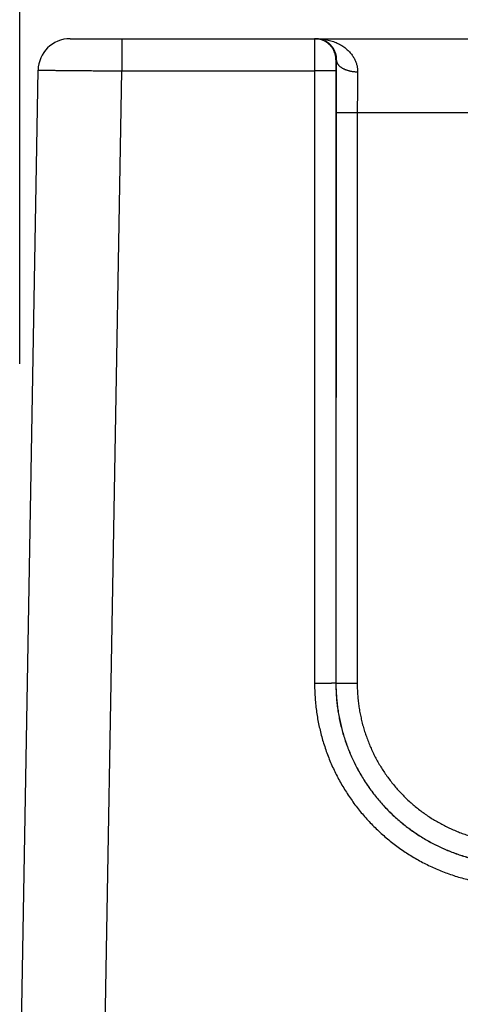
# Model space of a CAD drawing. Header units: inches. Extents: x 0 to 34, y 0 to 22.
# Tile 6 of 112: x 18.233 to 18.647, y 7.573 to 8.498. Entities that reach past the tile are written whole.
import ezdxf

# ---------------------------------------------------------------- set-up
doc = ezdxf.new("R2010")
doc.units = ezdxf.units.IN
doc.header["$LTSCALE"] = 1.87
doc.header["$MEASUREMENT"] = 0
doc.layers.get('0').update_dxf_attribs({"linetype": 'CONTINUOUS'})
doc.layers.add('DIMENSIONS', color=7, linetype='CONTINUOUS')
doc.styles.get("Standard").update_dxf_attribs({"font": 'txt', "width": 0.8})
doc.dimstyles.new('DIMSTYLE_1', dxfattribs={"dimtxt": 0.125, "dimasz": 0.18, "dimexe": 0.18, "dimexo": 0.0625, "dimgap": 0.09, "dimtad": 0, "dimtih": 1, "dimtoh": 1, "dimdec": 3, "dimzin": 4, "dimdsep": 46, "dimtxsty": 'STANDARD', "dimblk": '_FILLED', "dimblk1": '_FILLED', "dimblk2": '_FILLED', "dimcen": 0.09, "dimadec": 0, "dimazin": 0, "dimtp": 0.01, "dimtm": 0.01, "dimtfac": 1, "dimtdec": 3, "dimtofl": 0, "dimtmove": 0, "dimatfit": 3, "dimldrblk": '_FILLED', "dimfxl": 1, "dimtolj": 1, "dimtzin": 4, "dimarcsym": 0})

# ---------------------------------------------------------------- blocks, each defined once
blk = doc.blocks.new('_FILLED')
at = {"color": 0, "linetype": 'BYBLOCK'}
blk.add_solid([(0, 0), (-1, 0.1736), (-1, -0.1736)], dxfattribs=at)
blk = doc.blocks.new('*D11')
at = {"layer": 'DIMENSIONS', "color": 2, "linetype": 'CONTINUOUS'}
for p, q in [((18.23312, 8.17462), (18.23312, 9.35505)), ((26.11345, 7.99058), (26.11345, 9.35505)), ((18.23312, 9.23005), (21.41529, 9.23005)), ((26.11345, 9.23005), (22.96529, 9.23005))]:
    blk.add_line(p, q, dxfattribs=at)
at = {"layer": 'DIMENSIONS', "color": 2, "linetype": 'CONTINUOUS', "xscale": 0.18, "yscale": 0.18, "zscale": 0.18, "rotation": 180}
blk.add_blockref('_FILLED', (18.23312, 9.23005), dxfattribs=at)
at = {"layer": 'DIMENSIONS', "color": 2, "linetype": 'CONTINUOUS', "xscale": 0.18, "yscale": 0.18, "zscale": 0.18}
blk.add_blockref('_FILLED', (26.11345, 9.23005), dxfattribs=at)
at = {"layer": 'DIMENSIONS', "color": 2, "linetype": 'CONTINUOUS', "width": 0.8}
for s, p in [('7.880', (21.47779, 9.16755)), ('[', (22.10279, 9.16755)), ('200.16', (22.20279, 9.16755)), (']', (22.80279, 9.16755))]:
    blk.add_text(s, height=0.125, dxfattribs=at).set_placement(p)

msp = doc.modelspace()

# ---------------------------------------------------------------- linework, layer by layer
at = {"color": 7, "linetype": 'CONTINUOUS'}
for p, q in [((18.2804, 8.48005), (26.05448, 8.48005)), ((18.32916, 8.48005), (18.32916, 8.44979)), ((18.53048, 8.46005), (18.53013, 8.46005)), ((18.23312, 7.45989), (18.25041, 8.45058)), ((18.31184, 7.45783), (18.32916, 8.44979)), ((18.32916, 8.44979), (18.50996, 8.44979)), ((18.50996, 8.44979), (18.51005, 7.87445)), ((18.52996, 8.44996), (18.53004, 7.87462)), ((18.53021, 8.41084), (18.53013, 7.87471)), ((18.55021, 8.41066), (18.55013, 7.87453)), ((18.55021, 8.41066), (19.15068, 8.41066)), ((18.53004, 7.87462), (18.53013, 7.87471))]:
    msp.add_line(p, q, dxfattribs=at)
msp.add_arc((18.2804, 8.45005), 0.03, 90, 179, dxfattribs=at)
for points, knots in [([(18.51013, 8.48005), (18.51012, 8.48005), (18.51013, 8.47996), (18.51011, 8.47987), (18.51011, 8.47965), (18.51009, 8.47936), (18.51009, 8.47899), (18.51008, 8.47854), (18.51007, 8.47801), (18.51006, 8.4774), (18.51005, 8.47672), (18.51005, 8.47596), (18.51004, 8.47514), (18.51003, 8.47424), (18.51002, 8.47327), (18.51002, 8.47225), (18.51001, 8.47115), (18.51, 8.47), (18.51, 8.4688), (18.50999, 8.46754), (18.50999, 8.46623), (18.50998, 8.46488), (18.50998, 8.46349), (18.50997, 8.46206), (18.50997, 8.4606), (18.50997, 8.45911), (18.50996, 8.45759), (18.50996, 8.45606), (18.50996, 8.45451), (18.50996, 8.45294), (18.50996, 8.45137), (18.50996, 8.45032), (18.50996, 8.44979)], [0, 0, 0, 0, 0.001408, 0.00554, 0.012402, 0.021978, 0.034237, 0.049147, 0.066671, 0.086757, 0.109341, 0.134353, 0.161727, 0.191397, 0.2233, 0.25736, 0.293468, 0.331504, 0.371372, 0.412973, 0.456182, 0.500859, 0.546883, 0.594147, 0.642513, 0.69182, 0.741925, 0.792709, 0.844052, 0.895811, 0.947842, 1, 1, 1, 1]), ([(18.53013, 8.46005), (18.53013, 8.46044), (18.53011, 8.46122), (18.53001, 8.46238), (18.52984, 8.46353), (18.5296, 8.46467), (18.5293, 8.46579), (18.52894, 8.4669), (18.52851, 8.46798), (18.52801, 8.46903), (18.52746, 8.47006), (18.52685, 8.47105), (18.52618, 8.472), (18.52546, 8.47292), (18.52469, 8.47378), (18.52386, 8.47461), (18.52299, 8.47538), (18.52208, 8.4761), (18.52113, 8.47677), (18.52014, 8.47738), (18.51911, 8.47793), (18.51806, 8.47843), (18.51698, 8.47886), (18.51587, 8.47922), (18.51475, 8.47952), (18.51361, 8.47976), (18.51246, 8.47993), (18.5113, 8.48003), (18.51052, 8.48005), (18.51013, 8.48005)], [0, 0, 0, 0, 0.037039, 0.074079, 0.111118, 0.148157, 0.185196, 0.222235, 0.259274, 0.296313, 0.333351, 0.37039, 0.407428, 0.444466, 0.481503, 0.518541, 0.555577, 0.592614, 0.62965, 0.666686, 0.703722, 0.740757, 0.777792, 0.814827, 0.851862, 0.888897, 0.925931, 0.962966, 1, 1, 1, 1]), ([(18.51177, 8.48005), (18.51241, 8.48005), (18.5137, 8.47998), (18.51559, 8.47968), (18.51742, 8.47918), (18.51918, 8.4785), (18.52082, 8.47766), (18.52235, 8.47668), (18.52374, 8.47558), (18.525, 8.47439), (18.52611, 8.47313), (18.52707, 8.47182), (18.5279, 8.47048), (18.5286, 8.46912), (18.52918, 8.46776), (18.52963, 8.46641), (18.52998, 8.46508), (18.53024, 8.46378), (18.5304, 8.46251), (18.53048, 8.46127), (18.53048, 8.46045), (18.53048, 8.46005)], [0, 0, 0, 0, 0.063093, 0.125893, 0.188227, 0.249859, 0.31048, 0.369921, 0.427983, 0.484578, 0.539563, 0.592913, 0.644569, 0.694543, 0.742856, 0.789497, 0.834517, 0.877962, 0.919935, 0.960567, 1, 1, 1, 1]), ([(18.51177, 8.48005), (18.51271, 8.48005), (18.51457, 8.48), (18.51735, 8.47976), (18.52008, 8.47936), (18.52275, 8.47882), (18.52533, 8.47813), (18.52781, 8.47732), (18.53018, 8.47638), (18.53243, 8.47534), (18.53453, 8.47421), (18.5365, 8.47299), (18.53833, 8.47171), (18.54001, 8.47037), (18.54154, 8.46899), (18.54294, 8.46758), (18.5442, 8.46613), (18.54532, 8.46468), (18.54632, 8.46321), (18.5472, 8.46174), (18.54795, 8.46027), (18.5486, 8.45881), (18.54914, 8.45736), (18.54959, 8.45592), (18.54994, 8.4545), (18.5502, 8.45309), (18.55037, 8.45169), (18.55047, 8.45031), (18.55048, 8.4494), (18.55047, 8.44894)], [0, 0, 0, 0, 0.050922, 0.101537, 0.151662, 0.201116, 0.249693, 0.297183, 0.343425, 0.388313, 0.431756, 0.473716, 0.514179, 0.55313, 0.590607, 0.626663, 0.661341, 0.694711, 0.726859, 0.757862, 0.787798, 0.816763, 0.844849, 0.872139, 0.898721, 0.924693, 0.950157, 0.97522, 1, 1, 1, 1]), ([(18.53013, 8.46005), (18.53012, 8.46005), (18.53012, 8.46001), (18.5301, 8.45995), (18.53009, 8.45983), (18.53008, 8.45967), (18.53007, 8.45946), (18.53006, 8.4592), (18.53005, 8.45891), (18.53004, 8.45857), (18.53003, 8.45819), (18.53002, 8.45777), (18.53001, 8.45732), (18.53, 8.45683), (18.52999, 8.45631), (18.52999, 8.45576), (18.52998, 8.45518), (18.52997, 8.45458), (18.52997, 8.45396), (18.52997, 8.45331), (18.52996, 8.45266), (18.52996, 8.45199), (18.52996, 8.45132), (18.52996, 8.45064), (18.52996, 8.45019), (18.52996, 8.44996)], [0, 0, 0, 0, 0.002555, 0.009525, 0.021099, 0.037283, 0.058036, 0.083247, 0.112735, 0.146332, 0.183912, 0.225329, 0.270402, 0.31891, 0.370604, 0.425202, 0.482451, 0.542118, 0.603958, 0.667643, 0.732789, 0.798998, 0.865869, 0.932999, 1, 1, 1, 1]), ([(18.53048, 8.46005), (18.53046, 8.45908), (18.53044, 8.45711), (18.53041, 8.45412), (18.53038, 8.45106), (18.53036, 8.44793), (18.53033, 8.44474), (18.53031, 8.4415), (18.53029, 8.43821), (18.53027, 8.43487), (18.53026, 8.4315), (18.53024, 8.4281), (18.53023, 8.42467), (18.53022, 8.42123), (18.53022, 8.41777), (18.53021, 8.41431), (18.53021, 8.41199), (18.53021, 8.41084)], [0, 0, 0, 0, 0.059237, 0.120029, 0.182277, 0.24587, 0.310694, 0.376631, 0.44356, 0.511358, 0.579898, 0.649059, 0.718722, 0.788768, 0.859076, 0.929526, 1, 1, 1, 1]), ([(18.53048, 8.46005), (18.53048, 8.45984), (18.53051, 8.45941), (18.53063, 8.45877), (18.53082, 8.45813), (18.53106, 8.4575), (18.53138, 8.45688), (18.53175, 8.45627), (18.53219, 8.45568), (18.53269, 8.45509), (18.53325, 8.45453), (18.53387, 8.45398), (18.53454, 8.45346), (18.53526, 8.45295), (18.53603, 8.45247), (18.53685, 8.45202), (18.53772, 8.45159), (18.53863, 8.45119), (18.53958, 8.45081), (18.54056, 8.45047), (18.54158, 8.45017), (18.54262, 8.44989), (18.5437, 8.44965), (18.54479, 8.44944), (18.5459, 8.44927), (18.54703, 8.44913), (18.54817, 8.44903), (18.54932, 8.44896), (18.55009, 8.44894), (18.55047, 8.44894)], [0, 0, 0, 0, 0.025862, 0.051982, 0.07854, 0.105703, 0.133618, 0.16241, 0.192183, 0.22302, 0.254979, 0.288102, 0.322409, 0.357904, 0.394575, 0.432399, 0.471337, 0.511341, 0.552351, 0.594302, 0.637119, 0.680719, 0.725015, 0.769916, 0.815324, 0.861141, 0.907262, 0.953584, 1, 1, 1, 1]), ([(18.25041, 8.45058), (18.25041, 8.45055), (18.25055, 8.45058), (18.2507, 8.45054), (18.25107, 8.45054), (18.25152, 8.45052), (18.25213, 8.45051), (18.25286, 8.45049), (18.25373, 8.45048), (18.25472, 8.45046), (18.25584, 8.45044), (18.25709, 8.45043), (18.25845, 8.45041), (18.25994, 8.45039), (18.26155, 8.45037), (18.26327, 8.45035), (18.26511, 8.45033), (18.26705, 8.4503), (18.2691, 8.45028), (18.27125, 8.45026), (18.27351, 8.45024), (18.27585, 8.45021), (18.27829, 8.45019), (18.28082, 8.45017), (18.28343, 8.45014), (18.28611, 8.45012), (18.28888, 8.4501), (18.29171, 8.45007), (18.2946, 8.45005), (18.29755, 8.45002), (18.30056, 8.45), (18.30362, 8.44997), (18.30671, 8.44995), (18.30985, 8.44993), (18.31302, 8.4499), (18.31622, 8.44988), (18.31943, 8.44986), (18.32267, 8.44983), (18.32591, 8.44981), (18.32807, 8.4498), (18.32916, 8.44979)], [0, 0, 0, 0, 0.000864, 0.00343, 0.007697, 0.013661, 0.021311, 0.030635, 0.041615, 0.054235, 0.068474, 0.084305, 0.101695, 0.120612, 0.141028, 0.162914, 0.186228, 0.210928, 0.236971, 0.264315, 0.292923, 0.32275, 0.35374, 0.385831, 0.418972, 0.453114, 0.488197, 0.524154, 0.560923, 0.598446, 0.636655, 0.675473, 0.714835, 0.754685, 0.794958, 0.835567, 0.876434, 0.9175, 0.958709, 1, 1, 1, 1]), ([(18.52996, 8.44996), (18.52994, 8.44996), (18.52988, 8.44995), (18.52976, 8.44994), (18.52958, 8.44993), (18.52933, 8.44992), (18.52901, 8.44991), (18.52864, 8.44991), (18.5282, 8.4499), (18.5277, 8.44989), (18.52714, 8.44988), (18.52653, 8.44987), (18.52586, 8.44986), (18.52514, 8.44985), (18.52437, 8.44985), (18.52355, 8.44984), (18.52268, 8.44983), (18.52177, 8.44983), (18.52083, 8.44982), (18.51985, 8.44981), (18.51883, 8.44981), (18.51779, 8.44981), (18.51672, 8.4498), (18.51563, 8.4498), (18.51452, 8.4498), (18.51339, 8.44979), (18.51225, 8.44979), (18.51111, 8.44979), (18.51034, 8.44979), (18.50996, 8.44979)], [0, 0, 0, 0, 0.002705, 0.008683, 0.017934, 0.03043, 0.046133, 0.06499, 0.08694, 0.11191, 0.139818, 0.170572, 0.20407, 0.240201, 0.278846, 0.319877, 0.363158, 0.408546, 0.455891, 0.505037, 0.555819, 0.608072, 0.661621, 0.71629, 0.771897, 0.828259, 0.885189, 0.9425, 1, 1, 1, 1]), ([(18.55047, 8.44894), (18.55046, 8.44813), (18.55044, 8.44647), (18.5504, 8.44397), (18.55037, 8.4414), (18.55035, 8.43878), (18.55032, 8.43611), (18.5503, 8.4334), (18.55028, 8.43065), (18.55026, 8.42786), (18.55024, 8.42504), (18.55023, 8.4222), (18.55022, 8.41933), (18.55021, 8.41645), (18.55021, 8.41356), (18.55021, 8.41163), (18.55021, 8.41066)], [0, 0, 0, 0, 0.063897, 0.129435, 0.196496, 0.264963, 0.334718, 0.405642, 0.477614, 0.550507, 0.624195, 0.698547, 0.773433, 0.848723, 0.924289, 1, 1, 1, 1]), ([(18.53021, 8.41084), (18.53023, 8.41083), (18.53029, 8.41083), (18.5304, 8.41081), (18.53059, 8.41081), (18.53084, 8.4108), (18.53115, 8.41079), (18.53153, 8.41078), (18.53197, 8.41077), (18.53247, 8.41076), (18.53302, 8.41075), (18.53364, 8.41074), (18.53431, 8.41073), (18.53503, 8.41073), (18.5358, 8.41072), (18.53662, 8.41071), (18.53749, 8.4107), (18.53839, 8.4107), (18.53934, 8.41069), (18.54032, 8.41069), (18.54133, 8.41068), (18.54238, 8.41068), (18.54345, 8.41067), (18.54454, 8.41067), (18.54565, 8.41067), (18.54678, 8.41067), (18.54791, 8.41066), (18.54906, 8.41066), (18.54982, 8.41066), (18.55021, 8.41066)], [0, 0, 0, 0, 0.002705, 0.008683, 0.017934, 0.03043, 0.046133, 0.06499, 0.08694, 0.11191, 0.139818, 0.170572, 0.20407, 0.240201, 0.278846, 0.319877, 0.363158, 0.408546, 0.455891, 0.505036, 0.555819, 0.608071, 0.66162, 0.716289, 0.771897, 0.828259, 0.885189, 0.942499, 1, 1, 1, 1]), ([(18.53004, 7.87462), (18.53003, 7.87462), (18.52997, 7.87461), (18.52985, 7.8746), (18.52966, 7.87459), (18.52942, 7.87458), (18.5291, 7.87457), (18.52873, 7.87456), (18.52829, 7.87455), (18.52779, 7.87455), (18.52723, 7.87454), (18.52662, 7.87453), (18.52595, 7.87452), (18.52523, 7.87451), (18.52445, 7.8745), (18.52363, 7.8745), (18.52277, 7.87449), (18.52186, 7.87448), (18.52092, 7.87448), (18.51993, 7.87447), (18.51892, 7.87447), (18.51788, 7.87446), (18.51681, 7.87446), (18.51571, 7.87446), (18.5146, 7.87445), (18.51348, 7.87445), (18.51234, 7.87445), (18.5112, 7.87445), (18.51043, 7.87445), (18.51005, 7.87445)], [0, 0, 0, 0, 0.002705, 0.008683, 0.017934, 0.03043, 0.046132, 0.064989, 0.086939, 0.111909, 0.139817, 0.17057, 0.204068, 0.240199, 0.278843, 0.319874, 0.363155, 0.408543, 0.455888, 0.505033, 0.555816, 0.608069, 0.661618, 0.716287, 0.771895, 0.828257, 0.885188, 0.942499, 1, 1, 1, 1]), ([(18.51005, 7.87445), (18.51005, 7.87233), (18.51012, 7.8681), (18.51044, 7.86176), (18.51097, 7.85543), (18.51171, 7.84912), (18.51266, 7.84284), (18.51383, 7.8366), (18.51519, 7.8304), (18.51677, 7.82425), (18.51855, 7.81816), (18.52053, 7.81213), (18.52272, 7.80616), (18.5251, 7.80028), (18.52768, 7.79447), (18.53045, 7.78876), (18.5334, 7.78314), (18.53655, 7.77763), (18.53988, 7.77222), (18.54338, 7.76693), (18.54706, 7.76176), (18.55091, 7.75671), (18.55493, 7.75179), (18.55911, 7.74702), (18.56345, 7.74238), (18.56794, 7.73789), (18.57258, 7.73355), (18.57736, 7.72938), (18.58227, 7.72536), (18.58732, 7.72151), (18.5925, 7.71783), (18.59779, 7.71432), (18.6032, 7.711), (18.60872, 7.70785), (18.61434, 7.70489), (18.62005, 7.70213), (18.62585, 7.69955), (18.63174, 7.69717), (18.63771, 7.69499), (18.64374, 7.693), (18.64984, 7.69122), (18.65599, 7.68965), (18.66219, 7.68828), (18.66843, 7.68712), (18.67471, 7.68617), (18.68102, 7.68543), (18.68735, 7.6849), (18.6937, 7.68458), (18.69793, 7.68451), (18.70005, 7.68451)], [0, 0, 0, 0, 0.021282, 0.042564, 0.063846, 0.085124, 0.106398, 0.12767, 0.14894, 0.170211, 0.191486, 0.212766, 0.234046, 0.25532, 0.276591, 0.297861, 0.319135, 0.340409, 0.361682, 0.382955, 0.404227, 0.425499, 0.446772, 0.468045, 0.489318, 0.510591, 0.531865, 0.553138, 0.574413, 0.595688, 0.616963, 0.638237, 0.659514, 0.680793, 0.702071, 0.723346, 0.74462, 0.765898, 0.787183, 0.808468, 0.829749, 0.851026, 0.872301, 0.893578, 0.914858, 0.936143, 0.957431, 0.978718, 1, 1, 1, 1]), ([(18.53004, 7.87462), (18.53004, 7.87269), (18.53011, 7.86882), (18.53041, 7.86302), (18.5309, 7.85723), (18.5316, 7.85147), (18.53249, 7.84573), (18.53357, 7.84003), (18.53485, 7.83437), (18.53632, 7.82875), (18.53799, 7.82319), (18.53984, 7.81768), (18.54188, 7.81225), (18.5441, 7.80689), (18.5465, 7.80161), (18.54908, 7.79641), (18.55184, 7.7913), (18.55477, 7.78629), (18.55787, 7.78139), (18.56114, 7.77659), (18.56457, 7.77191), (18.56815, 7.76735), (18.57189, 7.76291), (18.57578, 7.75861), (18.57981, 7.75443), (18.58398, 7.7504), (18.58829, 7.74652), (18.59273, 7.74278), (18.59729, 7.73919), (18.60198, 7.73577), (18.60677, 7.7325), (18.61168, 7.7294), (18.61669, 7.72647), (18.6218, 7.72371), (18.627, 7.72113), (18.63228, 7.71873), (18.63765, 7.7165), (18.64308, 7.71447), (18.64859, 7.71261), (18.65415, 7.71095), (18.65977, 7.70948), (18.66544, 7.7082), (18.67114, 7.70712), (18.67688, 7.70623), (18.68265, 7.70554), (18.68844, 7.70504), (18.69424, 7.70474), (18.69811, 7.70468), (18.70005, 7.70468)], [0, 0, 0, 0, 0.021747, 0.043492, 0.065235, 0.086977, 0.108719, 0.130461, 0.152202, 0.173943, 0.195685, 0.217427, 0.239166, 0.260901, 0.282633, 0.304365, 0.326099, 0.347831, 0.36956, 0.391288, 0.413017, 0.434746, 0.456475, 0.478202, 0.499927, 0.521653, 0.543381, 0.565112, 0.586845, 0.608579, 0.630312, 0.652047, 0.673785, 0.695525, 0.717264, 0.739003, 0.760745, 0.782492, 0.804242, 0.825992, 0.847741, 0.86949, 0.891241, 0.912991, 0.934742, 0.956493, 0.978246, 1, 1, 1, 1]), ([(18.53013, 7.87471), (18.53013, 7.87277), (18.53019, 7.8689), (18.53049, 7.8631), (18.53099, 7.85731), (18.53168, 7.85154), (18.53257, 7.84581), (18.53365, 7.8401), (18.53493, 7.83444), (18.5364, 7.82882), (18.53806, 7.82325), (18.53991, 7.81775), (18.54195, 7.81231), (18.54417, 7.80695), (18.54657, 7.80166), (18.54916, 7.79646), (18.55191, 7.79136), (18.55484, 7.78635), (18.55794, 7.78144), (18.56121, 7.77664), (18.56464, 7.77196), (18.56822, 7.7674), (18.57196, 7.76296), (18.57584, 7.75865), (18.57988, 7.75448), (18.58405, 7.75044), (18.58835, 7.74656), (18.59279, 7.74282), (18.59735, 7.73923), (18.60204, 7.7358), (18.60683, 7.73254), (18.61174, 7.72944), (18.61675, 7.72651), (18.62186, 7.72375), (18.62705, 7.72117), (18.63234, 7.71876), (18.6377, 7.71654), (18.64314, 7.7145), (18.64864, 7.71265), (18.6542, 7.71099), (18.65982, 7.70952), (18.66548, 7.70824), (18.67119, 7.70715), (18.67692, 7.70626), (18.68269, 7.70557), (18.68847, 7.70508), (18.69427, 7.70478), (18.69814, 7.70471), (18.70008, 7.70471)], [0, 0, 0, 0, 0.021759, 0.043514, 0.065264, 0.08701, 0.108756, 0.130502, 0.152248, 0.173995, 0.195743, 0.217492, 0.239238, 0.260979, 0.282716, 0.304452, 0.326189, 0.347924, 0.369658, 0.391389, 0.41312, 0.434852, 0.456582, 0.478309, 0.500035, 0.521761, 0.543488, 0.565218, 0.58695, 0.608681, 0.630412, 0.652144, 0.673878, 0.695613, 0.717346, 0.739081, 0.760819, 0.782561, 0.804305, 0.826049, 0.847792, 0.869534, 0.891274, 0.913015, 0.934756, 0.956501, 0.978248, 1, 1, 1, 1]), ([(18.53013, 7.87471), (18.53015, 7.8747), (18.53021, 7.8747), (18.53032, 7.87469), (18.53051, 7.87468), (18.53076, 7.87467), (18.53107, 7.87466), (18.53145, 7.87465), (18.53189, 7.87464), (18.53238, 7.87463), (18.53294, 7.87462), (18.53356, 7.87461), (18.53423, 7.87461), (18.53495, 7.8746), (18.53572, 7.87459), (18.53654, 7.87458), (18.5374, 7.87458), (18.53831, 7.87457), (18.53926, 7.87456), (18.54024, 7.87456), (18.54125, 7.87455), (18.5423, 7.87455), (18.54337, 7.87455), (18.54446, 7.87454), (18.54557, 7.87454), (18.5467, 7.87454), (18.54783, 7.87454), (18.54898, 7.87453), (18.54974, 7.87453), (18.55013, 7.87453)], [0, 0, 0, 0, 0.002705, 0.008683, 0.017934, 0.03043, 0.046133, 0.06499, 0.08694, 0.11191, 0.139818, 0.170572, 0.20407, 0.240201, 0.278846, 0.319877, 0.363158, 0.408546, 0.455891, 0.505036, 0.555819, 0.608071, 0.66162, 0.716289, 0.771897, 0.828259, 0.885189, 0.9425, 1, 1, 1, 1]), ([(18.55013, 7.87453), (18.55013, 7.87279), (18.55019, 7.86929), (18.55046, 7.86406), (18.55092, 7.85884), (18.55155, 7.85364), (18.55237, 7.84846), (18.55337, 7.84332), (18.55455, 7.83822), (18.5559, 7.83316), (18.55743, 7.82816), (18.55914, 7.8232), (18.56102, 7.81831), (18.56306, 7.81349), (18.56527, 7.80875), (18.56765, 7.80408), (18.57019, 7.7995), (18.57288, 7.79501), (18.57573, 7.79062), (18.57874, 7.78633), (18.58189, 7.78215), (18.58518, 7.77808), (18.58862, 7.77413), (18.59218, 7.7703), (18.59589, 7.7666), (18.59971, 7.76303), (18.60366, 7.7596), (18.60773, 7.7563), (18.61191, 7.75315), (18.6162, 7.75015), (18.62059, 7.7473), (18.62508, 7.7446), (18.62965, 7.74206), (18.63432, 7.73969), (18.63906, 7.73748), (18.64388, 7.73543), (18.64877, 7.73355), (18.65372, 7.73185), (18.65873, 7.73032), (18.66378, 7.72896), (18.66888, 7.72778), (18.67402, 7.72678), (18.67919, 7.72597), (18.68439, 7.72533), (18.68961, 7.72487), (18.69484, 7.7246), (18.69833, 7.72453), (18.70008, 7.72453)], [0, 0, 0, 0, 0.022256, 0.044504, 0.066744, 0.088976, 0.111199, 0.133418, 0.155637, 0.177861, 0.200089, 0.22232, 0.24455, 0.266774, 0.288995, 0.311214, 0.333433, 0.355652, 0.37787, 0.400088, 0.422306, 0.444524, 0.46674, 0.488956, 0.51117, 0.533385, 0.555601, 0.577817, 0.600033, 0.622248, 0.644463, 0.666678, 0.688894, 0.711109, 0.733323, 0.755541, 0.777764, 0.799989, 0.82221, 0.844426, 0.866638, 0.888848, 0.911064, 0.933288, 0.955519, 0.977757, 1, 1, 1, 1])]:
    msp.add_open_spline(points, degree=3, knots=knots, dxfattribs=at)

# ---------------------------------------------------------------- dimensions: what is measured, and where the dimension line sits
at = {"layer": 'DIMENSIONS', "color": 2, "linetype": 'CONTINUOUS'}
dim = msp.add_linear_dim(base=(26.11345, 9.23005), p1=(18.23312, 8.17462), p2=(26.11345, 7.99058), dimstyle='DIMSTYLE_1', dxfattribs=at)
dim.commit()
dim.dimension.update_dxf_attribs({"geometry": '*D11', "text_midpoint": (22.19029, 9.23005), "dimtype": 160})

doc.saveas('drawing.dxf')
